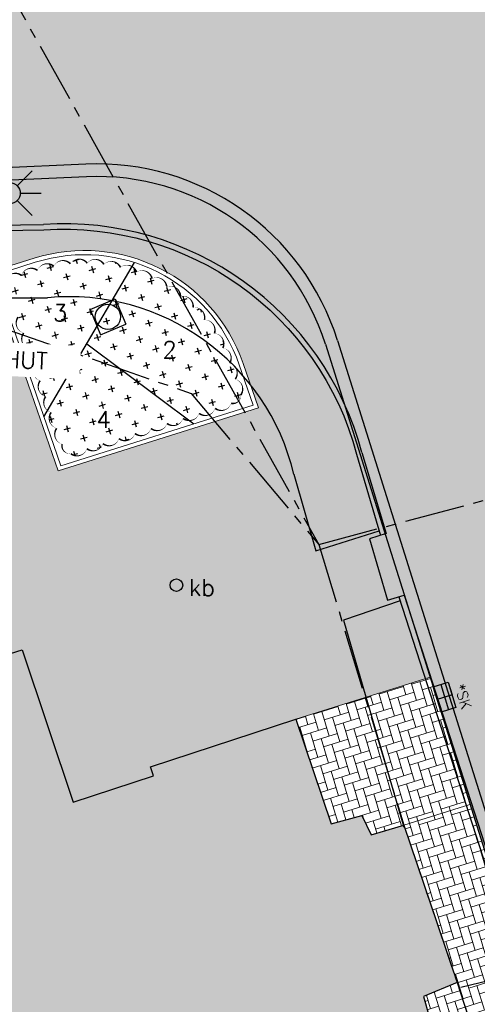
# Model space of a CAD drawing. Header units: metres. Extents: x 202922 to 203755, y 348928 to 349702.
# Tile 29 of 256: x 203204 to 203215, y 349320 to 349344. Entities that reach past the tile are written whole.
import ezdxf

# ---------------------------------------------------------------- set-up
doc = ezdxf.new("R2010")
doc.units = ezdxf.units.M
doc.linetypes.add('1-200 CENTER', pattern=[4.28625, 2.8575, -0.47625, 0.47625, -0.47625])
for name, color, linetype in [('PH-BEST-BEBOUWING', 1, 'Continuous'), ('PH-BEST-BEBOUWING-ARCERING', 254, 'Continuous'), ('PH-BEST-KADASTRALE-GRENS', 240, '1-200 CENTER'), ('PH-INM-KANTVERHARDING', 253, 'Continuous'), ('PH-NIEUW-BAND-20-30', 210, 'Continuous'), ('PH-NIEUW-BAND-ARCERING', 143, 'Continuous'), ('PH-NIEUW-BEBORDING-TEKST', 7, 'Continuous'), ('PH-NIEUW-BEPANTING LIJNEN PLANTVAKKEN', 96, 'Continuous'), ('PH-NIEUW-BEPLANTING- BOOM TEKST', 2, 'Continuous'), ('PH-NIEUW-BEPLANTING- OMRANDING', 96, 'Continuous'), ('PH-NIEUW-BEPLANTING-SIERPLANTSOEN', 75, 'Continuous'), ('PH-NIEUW-KERSTBOOM VOORZIENING', 7, 'Continuous'), ('PH-NIEUW-LICHTMAST-KROMMAST', 50, 'Continuous'), ('PH-RIO-KOLK', 7, 'Continuous'), ('PH-RIO-PUTRAND-AANBRENGEN', 7, 'Continuous')]:
    doc.layers.add(name, color=color, linetype=linetype)
doc.layers.add('PH-NIEUW-OPSLUITBAND-10', color=240, linetype='Continuous', lineweight=18)
for name, color, linetype, lineweight, true_color in [('PH-NIEUW-SBS-DF-HALFSTEENSVERBAND-ROOD-BRUIN-TROTTOIR (GROTER 3)', 7, 'Continuous', 5, 0x572d2d), ('PH-NIEUW-SBS-KF-ROOD-BRUIN- ELLEBOOG PLEIN (1.5-3)', 7, 'Continuous', 5, 0x572d2d), ('PH-NIEUW-SBS-KF-ROOD-BRUIN- ELLEBOOG PLEIN (GROTER 3)', 7, 'Continuous', 5, 0x572d2d), ('PH-NIEUW-SBS-KF-ROOD-BRUIN- KEPERVERBAND RIJWEG', 7, 'Continuous', 5, 0x572d2d)]:
    doc.layers.add(name, color=color, linetype=linetype, lineweight=lineweight, true_color=true_color)
doc.styles.add('RDL_MAATVOERING', font='romans.shx')
doc.styles.add('ROMANS', font='romans.shx')
pattern_1 = [(107, (0, 0), (-0.2537310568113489, 0.1349111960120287), [0.6096, -0.2032]), (197, (-0.05940988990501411, 0.19432099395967), (-0.2537310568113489, 0.1349111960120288), [0.6096, -0.2032])]
pattern_2 = [(45, (0, 0), (0, 0.2873681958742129), [0.6096, -0.2032]), (135, (0.143684, 0.143684), (2.842170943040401e-17, 0.2873681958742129), [0.6096, -0.2032])]

# ---------------------------------------------------------------- blocks, each defined once
blk = doc.blocks.new('*U43')
h = blk.add_hatch(color=256)
h.paths.add_polyline_path([(0, 0.3735197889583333), (-0.3145617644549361, 0.3735197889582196), (-0.3145617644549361, 0.1867598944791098), (0, 0.1867598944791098)])
h.paths.add_polyline_path([(0, 0.1867598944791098), (0, 5.551115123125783e-17), (0.3145617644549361, -5.551115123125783e-17), (0.3145617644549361, 0.1867598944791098)])
blk.add_lwpolyline([(0.3145617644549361, 0), (-0.3145617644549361, 0), (-0.3145617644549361, 0.3735197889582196), (0.3145617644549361, 0.373519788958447)], close=True)
for points in [[(-0.3145617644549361, 0.3735197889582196), (0, 0.3735197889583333), (0, 0)], [(-0.3145617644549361, 0.1867598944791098), (0.3145617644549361, 0.1867598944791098)]]:
    blk.add_lwpolyline(points)
at = {"style": 'ROMANS'}
blk.add_attdef('SK', (-0.1885747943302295, 0.4870443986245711), '', height=0.25, dxfattribs=at)
blk = doc.blocks.new('A$C6E307431')
blk.add_hatch(color=256).paths.add_polyline_path([(0.678998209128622, 0.5102939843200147, 1), (0.821001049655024, 0.989705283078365, 1)])
at = {"color": 9, "flags": 128}
for points in [[(0.7499996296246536, 0.9999996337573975), (0.7499996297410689, 1.499999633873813)], [(0.5729996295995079, 0.9269996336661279), (0.2199996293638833, 1.279999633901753)], [(0.9269996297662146, 0.9269996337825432), (1.279999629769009, 1.279999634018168)], [(0.4999996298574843, 0.7499996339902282), (-3.703753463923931e-07, 0.7499996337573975)], [(0.9999996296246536, 0.7499996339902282), (1.499999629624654, 0.7499996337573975)], [(0.5729996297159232, 0.5729996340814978), (0.2199996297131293, 0.2199996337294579)], [(0.7499996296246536, 0.4999996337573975), (0.749999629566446, -3.660097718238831e-07)], [(0.9269996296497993, 0.5729996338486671), (1.279999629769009, 0.2199996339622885)]]:
    blk.add_lwpolyline(points, dxfattribs=at)
at = {"color": 9}
blk.add_circle((0.7499996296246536, 0.7499996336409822), 0.2499999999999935, dxfattribs=at)
blk = doc.blocks.new('*U31')
for p, q in [((-0.3250000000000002, 0.3249999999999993), (-0.3250000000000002, -0.3250000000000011)), ((-0.3250000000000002, 0.3249999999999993), (0.3250000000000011, 0.3249999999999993)), ((0.3250000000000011, 0.3249999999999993), (0.3249999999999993, -0.3250000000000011)), ((-0.3250000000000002, -0.3250000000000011), (0.3249999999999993, -0.3250000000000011))]:
    blk.add_line(p, q)
blk.add_circle((0, 0), 0.3)
blk = doc.blocks.new('KERSTBOOMN')
blk.add_circle((203207.6170750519, 349330.3203822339), 0.15)
at = {"style": 'RDL_MAATVOERING'}
blk.add_text('kb', height=0.4, dxfattribs=at).set_placement((203207.9190712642, 349330.0664760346))

msp = doc.modelspace()

# ---------------------------------------------------------------- hatches: boundary and pattern name
at = {"layer": 'PH-BEST-BEBOUWING-ARCERING'}
msp.add_hatch(color=256, dxfattribs=at).paths.add_polyline_path([(203219.203, 349302.758), (203220.17, 349303.08), (203219.974, 349303.668), (203219.757, 349304.318), (203219.151, 349306.137), (203218.66, 349307.61), (203217.912, 349307.363), (203217.667, 349307.282), (203217.506, 349307.765), (203213.444, 349319.969), (203213.634, 349320.055), (203213.496, 349320.534), (203214.298, 349320.864), (203213.03, 349324.61), (203212.25, 349324.38), (203212.03, 349324.84), (203211.3, 349324.64), (203210.46, 349327.13), (203207, 349326), (203207.07, 349325.78), (203205.16, 349325.16), (203203.942, 349328.785), (203198.118, 349326.953), (203197.41, 349326.73), (203198.6, 349322.96), (203196.356, 349322.254), (203193.665, 349321.408), (203193.2900665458, 349321.2898144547), (203194.14, 349318.92), (203193.33, 349318.63), (203193.47, 349318.24), (203193.2926712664, 349318.1787287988), (203193.1211783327, 349318.1026379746), (203192.956757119, 349318.012275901), (203192.800592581, 349317.9082938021), (203192.6538101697, 349317.7914410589), (203192.517467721, 349317.6625598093), (203192.3925478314, 349317.5225788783), (203192.2799507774, 349317.3725070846), (203192.1804880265, 349317.2134259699), (203192.0948763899, 349317.0464820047), (203192.023732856, 349316.8728783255), (203191.967570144, 349316.6938660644), (203191.926793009, 349316.5107353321), (203191.9016953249, 349316.3248059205), (203191.8924579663, 349316.1374177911), (203191.8991475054, 349315.949921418), (203191.9217157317, 349315.7636680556), (203191.96, 349315.58), (203192.0137275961, 349315.4002316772), (203192.0825096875, 349315.225668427), (203192.1658505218, 349315.0575684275), (203192.2631494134, 349314.8971432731), (203192.3737050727, 349314.7455492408), (203192.4967206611, 349314.6038789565), (203192.631309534, 349314.47315352), (203192.7765016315, 349314.3543151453), (203192.9312504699, 349314.2482203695), (203193.0944406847, 349314.1556338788), (203193.2648960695, 349314.077222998), (203193.4413880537, 349314.0135528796), (203193.6226445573, 349313.965082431), (203193.8073591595, 349313.932161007), (203193.9942005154, 349313.915025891), (203194.1818219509, 349313.9138005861), (203194.3688711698, 349313.9284939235), (203194.554, 349313.959), (203196.07, 349309.5), (203195.51, 349309.31), (203197.04, 349304.79), (203197.88, 349305.08), (203199.3, 349300.89), (203198.28, 349300.54), (203199.9, 349295.77), (203201.07, 349296.17), (203203.93, 349287.74), (203203.231, 349287.501), (203206.477, 349277.402), (203211.237, 349278.932), (203211.354, 349278.794), (203213.56, 349279.5), (203212.975, 349281.219), (203213.0968599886, 349281.1409634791), (203213.2215862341, 349281.0675950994), (203213.349, 349280.999), (203213.4787498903, 349280.935355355), (203213.6108128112, 349280.8766607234), (203213.745, 349280.823), (203213.8809522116, 349280.7737513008), (203214.0186858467, 349280.7297298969), (203214.158, 349280.691), (203214.2988941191, 349280.6575740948), (203214.4409633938, 349280.629560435), (203214.584, 349280.607), (203214.7278348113, 349280.5892346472), (203214.8722363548, 349280.5768954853), (203215.017, 349280.57), (203215.1617830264, 349280.5685567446), (203215.306517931, 349280.5725586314), (203215.451, 349280.582), (203215.5950402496, 349280.5966951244), (203215.7384389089, 349280.6167042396), (203215.881, 349280.642), (203216.0222848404, 349280.6724904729), (203216.1623484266, 349280.7081733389), (203216.301, 349280.749), (203216.4378611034, 349280.7953469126), (203216.5729222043, 349280.8467034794), (203216.706, 349280.903), (203216.8370725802, 349280.9642378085), (203216.9657976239, 349281.0302677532), (203217.092, 349281.101), (203217.2156241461, 349281.1764783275), (203217.3363468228, 349281.2565154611), (203217.454, 349281.341), (203217.5684456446, 349281.429835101), (203217.6794971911, 349281.5228782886), (203217.787, 349281.62), (203217.8904679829, 349281.7210025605), (203217.990178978, 349281.8257157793), (203218.086, 349281.934), (203218.1778503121, 349282.04577025), (203218.2655560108, 349282.1608214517), (203218.349, 349282.279), (203218.4275455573, 349282.4002493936), (203218.5015789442, 349282.5243053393), (203218.571, 349282.651), (203218.6358405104, 349282.7804248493), (203218.6958676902, 349282.9121511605), (203218.751, 349283.046), (203218.8006867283, 349283.1820040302), (203218.8453732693, 349283.3197319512), (203218.885, 349283.459), (203218.9195008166, 349283.5995638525), (203218.9488471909, 349283.7412935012), (203218.973, 349283.884), (203218.9917569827, 349284.0274634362), (203219.0050966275, 349284.1715315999), (203219.013, 349284.316), (203219.0154557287, 349284.4607455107), (203219.012454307, 349284.6054807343), (203219.004, 349284.75), (203218.9902804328, 349284.8940003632), (203218.9712718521, 349285.037398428), (203218.947, 349285.18), (203218.9175056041, 349285.3215774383), (203218.8828232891, 349285.4619741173), (203218.843, 349285.601), (203221.502, 349286.519), (203224.09, 349287.391), (203222.8, 349291.271), (203221.972, 349293.759), (203222.177, 349293.833)])
at = {"layer": 'PH-NIEUW-BAND-ARCERING', "ltscale": 0.2, "transparency": 33554687}
h = msp.add_hatch(color=256, dxfattribs=at)
h.dxf.hatch_style = 1
h.paths.add_polyline_path([(203205.4734026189, 349340.0410718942, -0.3399630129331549), (203211.1646395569, 349336.0553093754), (203220.8106737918, 349305.3553483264), (203221.0970009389, 349305.4259978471), (203211.4511605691, 349336.1442293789, 0.340012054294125), (203205.46006868, 349340.3407754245), (203194.7137328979, 349339.862666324, 0.02907411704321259), (203173.908024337, 349337.7206264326), (203173.956034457, 349337.4244929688, -0.02907411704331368), (203194.727066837, 349339.5629627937)])
at = {"layer": 'PH-NIEUW-BEPLANTING-SIERPLANTSOEN'}
h = msp.add_hatch(dxfattribs=at)
h.set_pattern_fill('CROSS,_I', color=256, scale=0.05, angle=-74.52787284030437, style=2)
h.set_pattern_definition([(285.4721271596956, (0, 0), (0.3906932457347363, -0.221294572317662), [0.15875, -0.4762500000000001]), (15.47212715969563, (-0.05532364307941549, -0.09767331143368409), (0.221294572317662, 0.3906932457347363), [0.15875, -0.4762500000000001])])
edge = h.paths.add_edge_path()
edge.add_arc((203203.7806225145, 349337.4981474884), 0.2441549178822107, 52.463837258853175, 162.4638371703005, ccw=False)
edge.add_arc((203204.1621851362, 349337.6181890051), 0.2441549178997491, 52.46383725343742, 162.4638371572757, ccw=False)
edge.add_arc((203204.5394844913, 349337.7262342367), 0.2440362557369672, 49.47524794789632, 159.4752478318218, ccw=False)
edge.add_arc((203204.9160340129, 349337.8020141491), 0.2440360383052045, 43.28207564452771, 153.2820755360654, ccw=False)
edge.add_arc((203205.2985587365, 349337.8367256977), 0.2440360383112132, 37.08793733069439, 147.0879372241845, ccw=False)
edge.add_arc((203205.6825955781, 349337.8299610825), 0.2440360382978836, 30.893798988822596, 140.8937988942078, ccw=False)
edge.add_arc((203206.0636605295, 349337.7817992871), 0.2440360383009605, 24.699660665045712, 134.6996605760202, ccw=False)
edge.add_arc((203206.4373042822, 349337.6928026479), 0.2440360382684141, 18.505522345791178, 128.5055222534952, ccw=False)
edge.add_arc((203206.7991641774, 349337.5640102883), 0.24403603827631, 12.311384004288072, 122.31138391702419, ccw=False)
edge.add_arc((203207.1450151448, 349337.3969259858), 0.2440360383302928, 6.117245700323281, 116.1172455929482, ccw=False)
edge.add_arc((203207.4708190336, 349337.1935006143), 0.244036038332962, -0.07689263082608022, 109.9231072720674, ccw=False)
edge.add_arc((203207.7727717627, 349336.9561093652), 0.2440360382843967, -6.271030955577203, 103.72896893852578, ccw=False)
edge.add_arc((203208.0473477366, 349336.6875240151), 0.2440360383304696, -12.465169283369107, 97.53483061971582, ccw=False)
edge.add_arc((203208.2913410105, 349336.3908805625), 0.2440360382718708, -18.659307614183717, 91.34069229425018, ccw=False)
edge.add_arc((203208.5019027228, 349336.0696426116), 0.2440360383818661, -24.853445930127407, 85.14655396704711, ccw=False)
edge.add_arc((203208.676574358, 349335.727560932), 0.2440360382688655, -31.047584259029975, 78.95241564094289, ccw=False)
edge.add_arc((203208.8198329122, 349335.366591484), 0.2441466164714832, -35.63919226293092, 74.36080763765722, ccw=False)
edge.add_arc((203208.9514320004, 349334.9894988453), 0.2441549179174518, -35.88315384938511, 74.1168460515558, ccw=False)
edge.add_arc((203208.9659622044, 349334.8279498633), 0.1842129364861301, -104.25453056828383, 5.745469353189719, ccw=False)
edge.add_arc((203208.6877951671, 349334.7229743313), 0.244154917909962, 232.4638372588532, 342.46383717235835, ccw=False)
edge.add_arc((203208.3062325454, 349334.6029328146), 0.2441549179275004, 232.4638372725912, 342.4638371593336, ccw=False)
edge.add_arc((203207.9246699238, 349334.4828912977), 0.244154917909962, 232.4638372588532, 342.46383717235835, ccw=False)
edge.add_arc((203207.5431073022, 349334.362849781), 0.2441549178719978, 232.46383725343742, 342.46383715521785, ccw=False)
edge.add_arc((203207.1615446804, 349334.2428082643), 0.2441549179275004, 232.4638372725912, 342.4638371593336, ccw=False)
edge.add_arc((203206.7799820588, 349334.1227667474), 0.244154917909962, 232.4638372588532, 342.46383717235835, ccw=False)
edge.add_arc((203206.3984194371, 349334.0027252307), 0.2441549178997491, 232.4638372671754, 342.46383715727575, ccw=False)
edge.add_arc((203206.0168568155, 349333.8826837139), 0.244154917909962, 232.463837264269, 342.46383717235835, ccw=False)
edge.add_arc((203205.6352941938, 349333.7626421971), 0.2441549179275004, 232.4638372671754, 342.4638371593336, ccw=False)
edge.add_arc((203205.2537315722, 349333.6426006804), 0.2441549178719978, 232.46383725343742, 342.46383715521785, ccw=False)
edge.add_arc((203205.0810342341, 349333.6349761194), 0.1875175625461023, 167.3357869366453, 277.3357868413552, ccw=False)
edge.add_arc((203204.9648981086, 349333.9109204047), 0.2441549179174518, 144.1168461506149, 254.1168460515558, ccw=False)
edge.add_arc((203204.8338998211, 349334.2888614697), 0.2441549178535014, 144.1168461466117, 254.11684605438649, ccw=False)
edge.add_arc((203204.7029015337, 349334.6668025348), 0.2441549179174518, 144.1168461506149, 254.1168460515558, ccw=False)
edge.add_arc((203204.5719032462, 349335.0447436), 0.2441549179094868, 144.1168461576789, 254.1168460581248, ccw=False)
edge.add_arc((203204.4409049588, 349335.422684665), 0.2441549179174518, 144.1168461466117, 254.1168460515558, ccw=False)
edge.add_arc((203204.3099066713, 349335.8006257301), 0.2441549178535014, 144.1168461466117, 254.11684605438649, ccw=False)
edge.add_arc((203204.1789083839, 349336.1785667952), 0.2441549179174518, 144.1168461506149, 254.1168460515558, ccw=False)
edge.add_arc((203204.0479100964, 349336.5565078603), 0.2441549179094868, 144.1168461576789, 254.1168460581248, ccw=False)
edge.add_arc((203203.9169118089, 349336.9344489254), 0.2441549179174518, 144.1168461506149, 254.1168460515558, ccw=False)
edge.add_arc((203203.8064602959, 349337.3846005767), 0.3192318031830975, 144.1168461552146, 254.1168460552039, ccw=False)
at = {"layer": 'PH-NIEUW-SBS-KF-ROOD-BRUIN- ELLEBOOG PLEIN (1.5-3)'}
h = msp.add_hatch(dxfattribs=at)
h.set_pattern_fill('AR-HBONE', color=256, scale=0.002, angle=62)
h.set_pattern_definition(pattern_1)
h.paths.add_polyline_path([(203214.6052779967, 349325.1049578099), (203213.03, 349324.61), (203214.298, 349320.864), (203213.496, 349320.534), (203213.634, 349320.055), (203213.444, 349319.969), (203217.667, 349307.282), (203218.66, 349307.61), (203219.9726632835, 349308.0224433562)])
at = {"layer": 'PH-NIEUW-SBS-KF-ROOD-BRUIN- ELLEBOOG PLEIN (GROTER 3)'}
h = msp.add_hatch(dxfattribs=at)
h.set_pattern_fill('AR-HBONE', color=256, scale=0.002, angle=62)
h.set_pattern_definition(pattern_1)
h.paths.add_polyline_path([(203211.1646395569, 349336.0553093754, 0.3399630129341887), (203205.4734026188, 349340.0410718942), (203194.7270668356, 349339.5629627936, 0.02492765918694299), (203176.8997621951, 349337.8767372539), (203177.2600000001, 349336.1999999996), (203177.5898318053, 349334.9021411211), (203183.2860710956, 349335.3604910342, -0.1802432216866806), (203184.2745527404, 349335.1008698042, -0.1682419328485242), (203184.834151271, 349334.3235003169), (203186.1896074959, 349330.3138392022), (203186.3478962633, 349330.3533749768), (203186.360401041, 349330.2978877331, -0.3665590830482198), (203188.6141703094, 349329.3519720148), (203189.7138590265, 349326.0464985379), (203189.9582988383, 349326.1261362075, -0.2164757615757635), (203191.554, 349325.9536, -0.2132967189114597), (203192.4694503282, 349324.6615405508), (203192.6181, 349324.7174), (203192.775, 349324.2984), (203192.3258, 349324.1296), (203193.1575928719, 349321.7173721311), (203193.5400160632, 349321.8363148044), (203193.6158600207, 349321.8598081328), (203193.748243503, 349321.4341701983), (203196.356, 349322.254), (203198.6, 349322.96), (203197.41, 349326.73), (203198.118, 349326.953), (203203.942, 349328.785), (203205.16, 349325.16), (203207.07, 349325.78), (203207, 349326), (203210.46, 349327.13), (203213.6537076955, 349328.1334740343)])
h.paths.add_polyline_path([(203204.8013937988, 349333.0389883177), (203203.1632334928, 349337.7652184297), (203204.2276502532, 349338.1000892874, -0.4057884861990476), (203209.2074760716, 349335.5944459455), (203209.5729122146, 349334.5401319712)], flags=16)
h.paths.add_polyline_path([(203202.9107144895, 349328.9847127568), (203198.1411817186, 349327.4841937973), (203198.0511505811, 349327.7703657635), (203202.8206833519, 349329.2708847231)], flags=16)
h.paths.add_polyline_path([(203202.6706314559, 349329.7478380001), (203197.9010986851, 349328.2473190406), (203197.8110675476, 349328.5334910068), (203202.5806003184, 349330.0340099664)], flags=16)
h.paths.add_polyline_path([(203202.4305484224, 349330.5109632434), (203197.6610156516, 349329.0104442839), (203197.570984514, 349329.2966162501), (203202.3405172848, 349330.7971352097)], flags=16)
h.paths.add_polyline_path([(203202.1904653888, 349331.2740884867), (203197.4209326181, 349329.7735695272), (203197.3309014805, 349330.0597414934), (203202.1004342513, 349331.560260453)], flags=16)
h.paths.add_polyline_path([(203201.9503823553, 349332.03721373), (203197.1808495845, 349330.5366947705), (203197.0908184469, 349330.8228667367), (203201.8603512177, 349332.3233856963)], flags=16)
h.paths.add_polyline_path([(203201.7102993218, 349332.8003389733), (203196.940766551, 349331.2998200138), (203196.8507354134, 349331.58599198), (203201.6202681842, 349333.0865109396)], flags=16)
h.paths.add_polyline_path([(203201.4702162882, 349333.5634642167), (203196.7006835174, 349332.0629452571), (203196.6106523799, 349332.3491172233), (203201.3801851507, 349333.8496361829)], flags=16)
h.paths.add_polyline_path([(203201.2301332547, 349334.32658946), (203196.4606004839, 349332.8260705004), (203196.3705693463, 349333.1122424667), (203201.1401021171, 349334.6127614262)], flags=16)
h.paths.add_polyline_path([(203200.9900502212, 349335.0897147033), (203196.2205174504, 349333.5891957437), (203196.1304863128, 349333.87536771), (203200.9000190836, 349335.3758866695)], flags=16)
h.paths.add_polyline_path([(203200.7499671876, 349335.8528399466), (203195.9804344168, 349334.352320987), (203195.8904032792, 349334.6384929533), (203200.65993605, 349336.1390119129)], flags=16)
h.paths.add_polyline_path([(203200.5098841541, 349336.6159651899), (203195.7403513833, 349335.1154462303), (203195.6503202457, 349335.4016181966), (203200.4198530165, 349336.9021371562)], flags=16)
h.paths.add_polyline_path([(203191.8714494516, 349333.0786411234, -1), (203193.8714494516, 349333.0786411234, -1)], flags=16)
h = msp.add_hatch(dxfattribs=at)
h.set_pattern_fill('AR-HBONE', color=256, scale=0.002, angle=62)
h.set_pattern_definition(pattern_1)
h.paths.add_polyline_path([(203213.6537076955, 349328.1334740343), (203210.46, 349327.13), (203211.3, 349324.64), (203212.03, 349324.84), (203212.25, 349324.38), (203213.03, 349324.61), (203214.6052779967, 349325.1049578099)])
at = {"layer": 'PH-NIEUW-SBS-KF-ROOD-BRUIN- KEPERVERBAND RIJWEG'}
h = msp.add_hatch(dxfattribs=at)
h.set_pattern_fill('AR-HBONE', color=256, scale=0.002)
h.set_pattern_definition(pattern_2)
h.paths.add_polyline_path([(203207.2153600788, 349365.3675207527), (203203.6902346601, 349365.8868740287), (203201.8311508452, 349351.7081580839), (203205.2526244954, 349350.8882298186)])
edge = h.paths.add_edge_path()
edge.add_line((203205.2526244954, 349350.8882298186), (203201.8311508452, 349351.7081580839))
edge.add_line((203201.8311508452, 349351.7081580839), (203201.512562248, 349349.2783713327))
edge.add_arc((203197.5465089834, 349349.7983920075), 3.999999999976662, 272.5474339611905, 352.5301090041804, ccw=False)
edge.add_line((203197.7242948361, 349345.8023449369), (203197.9820843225, 349340.0080766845))
edge.add_line((203197.9820843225, 349340.0080766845), (203205.3000046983, 349340.3336541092))
edge.add_arc((203205.7222308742, 349334.3425259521), 6.005987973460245, 18.12567490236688, 94.03126833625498, ccw=False)
edge.add_line((203211.430180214, 349336.2110028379), (203212.6795906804, 349332.2345652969))
edge.add_line((203212.6795906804, 349332.2345652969), (203217.1726955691, 349333.6698391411))
edge.add_arc((203222.8882222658, 349335.4954224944), 5.999999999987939, 95.04223127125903, 197.7138833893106, ccw=False)
edge.add_line((203222.3608823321, 349341.4722036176), (203221.8468639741, 349347.2640647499))
edge.add_arc((203186.4864884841, 349745.6980527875), 399.9999987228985, 273.2905117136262, 275.07162094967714, ccw=False)
edge.add_arc((203209.2163731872, 349350.3509251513), 3.999999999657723, 172.2803428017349, 273.2905117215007, ccw=False)
h = msp.add_hatch(dxfattribs=at)
h.set_pattern_fill('AR-HBONE', color=256, scale=0.002)
h.set_pattern_definition(pattern_2)
h.paths.add_polyline_path([(203217.1726955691, 349333.6698391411), (203212.6795906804, 349332.2345652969), (203221.1024223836, 349305.4276310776), (203225.7427056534, 349306.8255338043)])

# ---------------------------------------------------------------- linework, layer by layer
at = {"layer": 'PH-BEST-BEBOUWING'}
msp.add_lwpolyline([(203198.118, 349326.953), (203203.942, 349328.785), (203205.16, 349325.16), (203207.07, 349325.78), (203207, 349326), (203210.46, 349327.13), (203211.3, 349324.64), (203212.03, 349324.84), (203212.25, 349324.38), (203213.03, 349324.61), (203213.03, 349324.61), (203214.298, 349320.864), (203213.496, 349320.534), (203213.634, 349320.055), (203213.444, 349319.969), (203217.506, 349307.765), (203217.667, 349307.282), (203217.912, 349307.363), (203218.66, 349307.61), (203219.151, 349306.137), (203219.757, 349304.318), (203219.974, 349303.668), (203220.17, 349303.08)], dxfattribs=at)
at = {"layer": 'PH-BEST-KADASTRALE-GRENS', "ltscale": 0.5}
for p, q in [((203198.095, 349354.371), (203211.006, 349331.288)), ((203211.006, 349331.288), (203220.283, 349333.773))]:
    msp.add_line(p, q, dxfattribs=at)
for points in [[(203177.726, 349334.599), (203203.588, 349336.408), (203207.971, 349334.882), (203211.006, 349331.288)], [(203211.006, 349331.288), (203213.03, 349324.61), (203214.298, 349320.864), (203218.66, 349307.61), (203220.17, 349303.08), (203225.634, 349287.542)]]:
    msp.add_lwpolyline(points, dxfattribs=at)
at = {"layer": 'PH-INM-KANTVERHARDING'}
for p, q in [((203198.4261525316, 349338.8158536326), (203204.4526858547, 349338.9048471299)), ((203198.5422940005, 349337.1361337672), (203204.5457951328, 349337.1622970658)), ((203212.0331454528, 349333.4769748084), (203212.6062743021, 349331.5471468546)), ((203210.414480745, 349332.9601352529), (203210.9324168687, 349331.1402600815)), ((203210.9324168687, 349331.1402600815), (203212.4419595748, 349331.615862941))]:
    msp.add_line(p, q, dxfattribs=at)
at = {"layer": 'PH-INM-KANTVERHARDING', "flags": 128}
msp.add_lwpolyline([(203198.1101056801, 349338.3732536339, -0.3901341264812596), (203198.4290652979, 349338.685882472), (203204.4579662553, 349338.774910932, -0.3582301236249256), (203211.9079542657, 349333.4419123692), (203212.4743912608, 349331.504961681)], format="xyb", dxfattribs=at)
for points in [[(203212.6062743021, 349331.5471468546), (203212.2113098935, 349331.4208103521), (203212.6442294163, 349329.9658052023), (203213.0379322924, 349330.0862753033)], [(203213.0379322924, 349330.0862753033), (203216.5356231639, 349319.2585204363)], [(203212.9452486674, 349329.9502794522), (203211.5961511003, 349329.4864356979), (203213.0327181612, 349324.5583011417)], [(203212.9142264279, 349330.046314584), (203216.4119395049, 349319.2184909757)], [(203215.8030680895, 349321.0881574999), (203214.3862838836, 349320.7487090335)]]:
    msp.add_lwpolyline(points, dxfattribs=at)
at = {"layer": 'PH-INM-KANTVERHARDING'}
for centre, radius, start, end in [((203204.9388034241, 349331.5764528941), 7.344499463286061, 14.9969760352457, 93.79508182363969), ((203205.0586679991, 349331.6794221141), 5.506809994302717, 13.44836519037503, 95.34394666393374)]:
    msp.add_arc(centre, radius, start, end, dxfattribs=at)
at = {"layer": 'PH-NIEUW-BAND-20-30'}
msp.add_line((203205.4600686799, 349340.3407754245), (203194.7137328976, 349339.862666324), dxfattribs=at)
msp.add_lwpolyline([(203205.4734026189, 349340.0410718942), (203194.7270668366, 349339.5629627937, 0.02907411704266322), (203173.956034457, 349337.4244929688)], format="xyb", dxfattribs=at)
for points in [[(203211.1646395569, 349336.0553093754), (203220.8106737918, 349305.3553483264)], [(203211.4508444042, 349336.145235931), (203221.0970009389, 349305.4259978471)]]:
    msp.add_lwpolyline(points, dxfattribs=at)
for radius in [6, 5.7]:
    msp.add_arc((203205.726747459, 349334.3467048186), radius, 17.44289959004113, 92.54743396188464, dxfattribs=at)
at = {"layer": 'PH-NIEUW-BEPANTING LIJNEN PLANTVAKKEN'}
for points in [[(203204.462118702, 349334.3231729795), (203206.6167325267, 349337.9989038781)], [(203205.4815981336, 349336.062385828), (203208.0305238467, 349334.1597209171)]]:
    msp.add_lwpolyline(points, dxfattribs=at)
at = {"layer": 'PH-NIEUW-BEPLANTING- OMRANDING'}
msp.add_lwpolyline([(203203.5478142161, 349337.5717132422, 0, 0.04, -0.52056705), (203203.9293768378, 349337.691754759, 0, 0.04, -0.52056705), (203204.3109394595, 349337.8117962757, 0, 0.04, -0.52056705), (203204.6980535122, 349337.9117323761, 0, 0.04, -0.52056705), (203205.0936891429, 349337.9693229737, 0, 0.04, -0.52056705), (203205.4932289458, 349337.983889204, 0, 0.04, -0.52056705), (203205.8920079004, 349337.9552609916, 0, 0.04, -0.52056705), (203206.2853698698, 349337.8837725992, 0, 0.04, -0.52056705), (203206.6687219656, 349337.7702587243, 0, 0.04, -0.52056705), (203207.0375881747, 349337.6160447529, 0, 0.04, -0.52056705), (203207.387661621, 349337.4229312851, 0, 0.04, -0.52056705), (203207.7148548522, 349337.1931731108, 0, 0.04, -0.52056705), (203208.0153475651, 349336.9294528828, 0, 0.04, -0.52056705), (203208.2856312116, 349336.6348497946, 0, 0.04, -0.52056705), (203208.522549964, 349336.3128036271, 0, 0.04, -0.52056705), (203208.7233375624, 349335.9670745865, 0, 0.04, -0.52056705), (203208.8856496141, 349335.6016993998, 0, 0.04, -0.52056705), (203209.0182514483, 349335.2243323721, 0, 0.04, -0.52056705), (203209.1492497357, 349334.846391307, 0, 0.04, -0.52056705), (203208.9206034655, 349334.6494085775, 0, 0.04, -0.52056705), (203208.5390408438, 349334.5293670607, 0, 0.04, -0.52056705), (203208.1574782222, 349334.4093255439, 0, 0.04, -0.52056705), (203207.7759156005, 349334.2892840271, 0, 0.04, -0.52056705), (203207.3943529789, 349334.1692425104, 0, 0.04, -0.52056705), (203207.0127903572, 349334.0492009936, 0, 0.04, -0.52056705), (203206.6312277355, 349333.9291594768, 0, 0.04, -0.52056705), (203206.2496651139, 349333.80911796, 0, 0.04, -0.52056705), (203205.8681024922, 349333.6890764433, 0, 0.04, -0.52056705), (203205.4865398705, 349333.5690349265, 0, 0.04, -0.52056705), (203205.1049772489, 349333.4489934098, 0, 0.04, -0.52056705), (203204.8980786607, 349333.6760868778, 0, 0.04, -0.52056705), (203204.7670803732, 349334.0540279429, 0, 0.04, -0.52056705), (203204.6360820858, 349334.431969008, 0, 0.04, -0.52056705), (203204.5050837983, 349334.8099100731, 0, 0.04, -0.52056705), (203204.3740855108, 349335.1878511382, 0, 0.04, -0.52056705), (203204.2430872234, 349335.5657922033, 0, 0.04, -0.52056705), (203204.1120889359, 349335.9437332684, 0, 0.04, -0.52056705), (203203.9810906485, 349336.3216743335, 0, 0.04, -0.52056705), (203203.850092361, 349336.6996153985, 0, 0.04, -0.52056705)], format="xyseb", dxfattribs=at)
at = {"layer": 'PH-NIEUW-OPSLUITBAND-10'}
for p, q in [((203203.1632334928, 349337.7652184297), (203204.2276502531, 349338.1000892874)), ((203204.8013937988, 349333.0389883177), (203203.1632334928, 349337.7652184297)), ((203209.2074760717, 349335.5944459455), (203209.5729122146, 349334.5401319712)), ((203209.5729122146, 349334.5401319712), (203204.8013937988, 349333.0389883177))]:
    msp.add_line(p, q, dxfattribs=at)
msp.add_lwpolyline([(203203.2914270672, 349337.7007167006), (203204.2576606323, 349338.004698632, -0.4057884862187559), (203209.1129908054, 349335.5616963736), (203209.4447186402, 349334.6046337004), (203204.8640609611, 349333.163535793)], format="xyb", close=True, dxfattribs=at)
msp.add_arc((203205.4280654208, 349334.2844630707), 4.00000000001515, 19.11684610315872, 107.4638372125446, dxfattribs=at)
at = {"layer": 'PH-NIEUW-SBS-DF-HALFSTEENSVERBAND-ROOD-BRUIN-TROTTOIR (GROTER 3)'}
for points in [[(203210.46, 349327.13), (203213.6537076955, 349328.1334740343)], [(203213.03, 349324.61), (203214.6052779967, 349325.1049578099)]]:
    msp.add_lwpolyline(points, dxfattribs=at)

# ---------------------------------------------------------------- block references
at = {"layer": 'PH-NIEUW-KERSTBOOM VOORZIENING'}
msp.add_blockref('KERSTBOOMN', (0, 0), dxfattribs=at)
at = {"layer": 'PH-NIEUW-LICHTMAST-KROMMAST', "color": 2}
msp.add_blockref('A$C6E307431', (203202.9013509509, 349338.8987076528), dxfattribs=at)
at = {"layer": 'PH-RIO-KOLK', "rotation": 287.1408290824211}
msp.add_blockref('*U43', (203213.8227450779, 349327.6010195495), dxfattribs=at).add_auto_attribs({'SK': '*SK'})
at = {"layer": 'PH-RIO-PUTRAND-AANBRENGEN', "rotation": 22.89094709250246}
msp.add_blockref('*U31', (203205.9869073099, 349336.706996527), dxfattribs=at)

# ---------------------------------------------------------------- texts
at = {"layer": 'PH-NIEUW-BEPLANTING- BOOM TEKST', "color": 2, "char_height": 0.4, "attachment_point": 1, "rotation": 0.15104970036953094, "style": 'ROMANS'}
for s, width, insert in [('3', 0.2477739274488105, (203204.6772075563, 349337.0019981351)), ('2', 0.2477739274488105, (203207.2813685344, 349336.1215292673)), ('4', 0.4, (203205.7129705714, 349334.4613626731))]:
    msp.add_mtext_dynamic_manual_height_columns(s, width=width, gutter_width=1, heights=[0], dxfattribs=dict(at, insert=insert))

# ---------------------------------------------------------------- next in the draw order: texts
at = {"layer": 'PH-NIEUW-BEBORDING-TEKST', "insert": (203201.0677696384, 349336.0226181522), "char_height": 0.4, "attachment_point": 1, "rotation": 357.22047594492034, "style": 'ROMANS', "bg_fill": 3, "box_fill_scale": 1.5, "bg_fill_color": 256, "bg_fill_transparency": 0}
msp.add_mtext_dynamic_manual_height_columns('TB: BLOKHUT ', width=4.073868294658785, gutter_width=1, heights=[0], dxfattribs=at)

doc.saveas('drawing.dxf')
